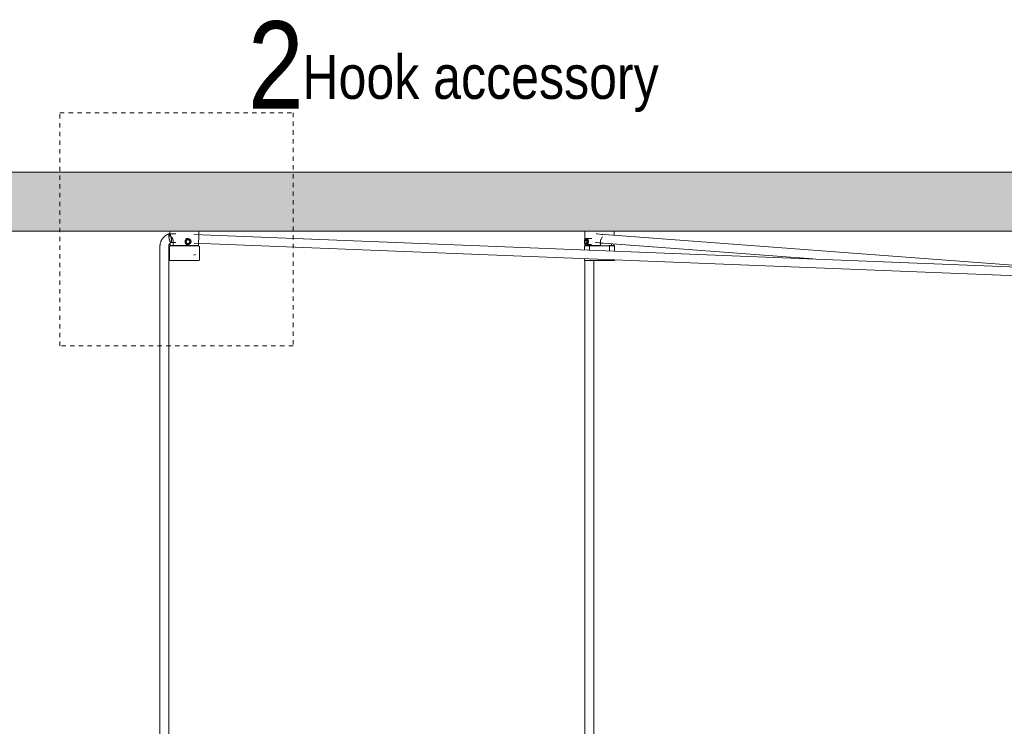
# Model space of a CAD drawing. Header units: millimetres. Extents: x 5395 to 9802, y 581 to 7363.
# Tile 4 of 12: x 5733 to 6409, y 1660 to 2145. Entities that reach past the tile are written whole.
import ezdxf

# ---------------------------------------------------------------- set-up
doc = ezdxf.new("R2010")
doc.units = ezdxf.units.MM
doc.linetypes.add('Dash', pattern=[6, 3, -3])
doc.layers.add('Lighthing Fixture Dim Grey Dash', color=7, linetype='Dash', lineweight=9, true_color=0xd2d2d2)
for name, color, linetype, lineweight in [('Luminarias', 7, 'Continuous', 20), ('Notas de texto', 7, 'Continuous', 9), ('Techos', 7, 'Continuous', 9)]:
    doc.layers.add(name, color=color, linetype=linetype, lineweight=lineweight)
doc.styles.add('Arial Narrow_1', font='ARIALN.TTF', dxfattribs={"height": 60})
doc.styles.add('Arial Narrow_2', font='ARIALN.TTF', dxfattribs={"height": 30})

# ---------------------------------------------------------------- blocks, each defined once
blk = doc.blocks.new('64255-124-5L - 64314-44-5L SAMBA Black_ribbon beige pendant lamp ø450-5L-802894-Alzado_PDF')
at = {"layer": 'Luminarias', "lineweight": 9}
for p, q in [((5836.31, 2000), (5836.31, 1996.26)), ((5836.56, 2000), (5836.62, 2000)), ((5836.62, 2000), (5856.02, 2000)), ((5856.32, 1996.26), (5856.32, 2000)), ((6121.14, 2000), (6121.14, 1990)), ((6141.15, 1997.19), (6141.15, 2000)), ((5837.43, 1998.21), (5836.14, 1998.21)), ((5848.95, 1994.8), (5847.23, 1994.8)), ((5847.5, 1993.28), (5847.48, 1993.28)), ((5847.5, 1993.28), (5848.95, 1994.36)), ((5848.05, 1991.52), (5847.5, 1993.28)), ((5849.99, 1993.28), (5848.74, 1994.21)), ((5848.95, 1994.36), (5850.4, 1993.28)), ((5849.44, 1991.52), (5849.99, 1993.28)), ((5850.4, 1993.28), (5849.84, 1991.52)), ((5850.4, 1993.28), (5849.99, 1993.28)), ((6495.75, 1972.23), (5852.86, 1997.7)), ((6121.05, 1993.28), (6121.78, 1994.36)), ((6121.33, 1991.52), (6121.05, 1993.28)), ((6121.05, 1993.28), (6122.5, 1993.28)), ((6125.82, 1994.8), (6121.78, 1994.8)), ((6121.78, 1994.36), (6122.51, 1993.28)), ((6122.51, 1993.28), (6122.23, 1991.52)), ((6122.51, 1993.28), (6123.52, 1993.28)), ((6444.49, 1974.26), (6131.37, 1997.95)), ((5829.58, 1989.48), (5829.58, 1983.84)), ((5835.58, 1983.84), (5835.58, 1989.48)), ((5836.03, 1989.27), (5836.03, 1979.77)), ((5836.52, 1990), (5836.52, 1991.11)), ((5838.66, 1990), (5836.52, 1990)), ((5837.14, 1992.21), (5837.43, 1992.21)), ((5837.43, 1992.21), (5840.51, 1992.15)), ((5838.66, 1992.66), (5838.66, 1990)), ((5856.12, 1990), (5838.66, 1990)), ((5838.78, 1989.77), (5838.73, 1989.77)), ((5839.11, 1989.77), (5838.78, 1989.77)), ((5838.84, 1989.77), (5839.05, 1989.77)), ((5840.02, 1989.77), (5840.02, 1990)), ((5842.16, 1990), (5842.16, 1989.76)), ((5847.02, 1991.92), (5847.48, 1991.91)), ((5847.23, 1990.8), (5848.95, 1990.8)), ((5847.55, 1991.82), (5847.64, 1991.52)), ((5847.64, 1991.52), (5847.84, 1991.52)), ((5848.74, 1989.77), (5848.01, 1989.77)), ((5848.95, 1991.52), (5848.05, 1991.52)), ((5849.84, 1991.52), (5848.95, 1991.52)), ((5849.84, 1991.52), (5849.65, 1991.52)), ((5851.7, 1989.77), (5851.03, 1989.77)), ((5852.61, 1989.76), (5852.61, 1990)), ((5853.01, 1991.69), (6495.51, 1966.24)), ((5856.12, 1990), (5856.12, 1992.66)), ((5856.61, 1979.77), (5856.61, 1989.27)), ((6120.85, 1989.27), (6120.85, 1987.08)), ((6131.75, 1990), (6121.14, 1990)), ((6121.21, 1989.94), (6121.21, 1989.64)), ((6121.78, 1991.52), (6121.33, 1991.52)), ((6122.13, 1991.52), (6121.78, 1991.52)), ((6121.78, 1990.8), (6125.75, 1990.8)), ((6124.21, 1990), (6124.21, 1986.95)), ((6124.36, 1989.77), (6124.31, 1989.77)), ((6129.98, 1989.77), (6129.98, 1990)), ((6130.92, 1991.96), (6277.46, 1980.88)), ((6131.01, 1989.77), (6132.39, 1989.77)), ((6134.06, 1989.77), (6131.05, 1989.77)), ((6131.75, 1990), (6131.75, 1992.66)), ((6132.3, 1990), (6131.75, 1990)), ((6132.3, 1989.77), (6132.3, 1990)), ((6138.92, 1989.77), (6136.09, 1989.77)), ((6137.58, 1990), (6137.58, 1989.73)), ((6139.35, 1990), (6137.58, 1990)), ((6138.07, 1986.4), (6138.07, 1990)), ((6139.35, 1991.33), (6139.35, 1990)), ((6141.05, 1990), (6139.35, 1990)), ((6141.15, 1990), (6141.15, 1991.25)), ((6141.43, 1986.27), (6141.43, 1989.27)), ((5829.58, 1983.84), (5829.58, 1378.51)), ((5835.58, 1382.5), (5835.58, 1983.84)), ((5836.28, 1979.77), (5836.34, 1979.77)), ((5836.34, 1979.77), (5856.3, 1979.77)), ((5852.74, 1983.38), (5854.09, 1983.84)), ((6120.85, 1981.08), (6120.85, 1979.77)), ((6120.85, 1979.77), (6136.18, 1979.77)), ((6121.21, 1979.77), (6121.21, 1182.5)), ((6127.21, 1182.5), (6127.21, 1979.77)), ((6136.18, 1979.77), (6141.43, 1979.77)), ((6141.43, 1979.77), (6141.43, 1980.26))]:
    blk.add_line(p, q, dxfattribs=at)
at = {"layer": 'Luminarias', "lineweight": 9, "flags": 128}
for points in [[(5836.09, 1998.2), (5835.75, 1998.1), (5835.41, 1997.98), (5835.08, 1997.85), (5834.75, 1997.7), (5834.43, 1997.55), (5834.12, 1997.38), (5833.81, 1997.19), (5833.51, 1997), (5833.22, 1996.79), (5832.94, 1996.57), (5832.66, 1996.34), (5832.4, 1996.1), (5832.14, 1995.84), (5831.9, 1995.58), (5831.67, 1995.31), (5831.44, 1995.03), (5831.23, 1994.74), (5831.03, 1994.44), (5830.85, 1994.14), (5830.67, 1993.83), (5830.51, 1993.51), (5830.36, 1993.18), (5830.22, 1992.85), (5830.1, 1992.52), (5829.98, 1992.18), (5829.89, 1991.83), (5829.8, 1991.49), (5829.73, 1991.14), (5829.67, 1990.78), (5829.63, 1990.43), (5829.6, 1990.07), (5829.58, 1989.71), (5829.58, 1989.48)], [(5840.54, 1998.16), (5839.27, 1998.2), (5837.43, 1998.21)], [(6128.79, 1998.13), (6129.57, 1998.1), (6132.48, 1997.74), (6133.47, 1997.56)], [(5835.58, 1989.48), (5835.58, 1989.61), (5835.59, 1989.73), (5835.6, 1989.86), (5835.62, 1989.98), (5835.64, 1990.11), (5835.67, 1990.23), (5835.7, 1990.35), (5835.74, 1990.47), (5835.78, 1990.58), (5835.82, 1990.7), (5835.87, 1990.81), (5835.92, 1990.92), (5835.98, 1991.03), (5836.04, 1991.13), (5836.1, 1991.24), (5836.17, 1991.34), (5836.25, 1991.43), (5836.32, 1991.52), (5836.4, 1991.61), (5836.48, 1991.7), (5836.57, 1991.78), (5836.65, 1991.86), (5836.74, 1991.93), (5836.84, 1992), (5836.93, 1992.07), (5837.03, 1992.13), (5837.13, 1992.18), (5837.22, 1992.23)], [(5836.03, 1989.27), (5836.03, 1989.29), (5836.03, 1989.31), (5836.03, 1989.33), (5836.03, 1989.35), (5836.04, 1989.37), (5836.04, 1989.39), (5836.04, 1989.41), (5836.05, 1989.43), (5836.06, 1989.45), (5836.06, 1989.47), (5836.07, 1989.48), (5836.08, 1989.5), (5836.09, 1989.52), (5836.1, 1989.54), (5836.11, 1989.55), (5836.12, 1989.57), (5836.14, 1989.59), (5836.15, 1989.6), (5836.16, 1989.62), (5836.18, 1989.63), (5836.19, 1989.65), (5836.21, 1989.66), (5836.22, 1989.67), (5836.24, 1989.68), (5836.26, 1989.69), (5836.27, 1989.7), (5836.29, 1989.71), (5836.31, 1989.72), (5836.33, 1989.73), (5836.35, 1989.74), (5836.37, 1989.75), (5836.39, 1989.75), (5836.4, 1989.76), (5836.42, 1989.76), (5836.44, 1989.77), (5836.46, 1989.77), (5836.48, 1989.77), (5836.5, 1989.77), (5836.52, 1989.77), (5836.53, 1989.77)], [(5836.83, 1989.77), (5836.74, 1989.77), (5836.67, 1989.77), (5836.61, 1989.77), (5836.57, 1989.77), (5836.54, 1989.77), (5836.53, 1989.77)], [(5836.53, 1989.77), (5836.54, 1989.77), (5836.56, 1989.77), (5836.6, 1989.77), (5836.65, 1989.77), (5836.72, 1989.77), (5836.81, 1989.77), (5836.91, 1989.77), (5837.03, 1989.77), (5837.16, 1989.77), (5837.3, 1989.77), (5837.46, 1989.77), (5837.64, 1989.77), (5837.82, 1989.77), (5838.02, 1989.77), (5838.24, 1989.77), (5838.47, 1989.77), (5838.71, 1989.77), (5838.96, 1989.77), (5839.22, 1989.77)], [(5856.11, 1989.77), (5856.1, 1989.77), (5856.07, 1989.77), (5856.04, 1989.77), (5855.98, 1989.77), (5855.91, 1989.77), (5855.83, 1989.77), (5855.72, 1989.77), (5855.61, 1989.77), (5855.48, 1989.77), (5855.33, 1989.77), (5855.17, 1989.77), (5855, 1989.77), (5854.81, 1989.77), (5854.61, 1989.77), (5854.4, 1989.77), (5854.17, 1989.77), (5853.93, 1989.77), (5853.68, 1989.77), (5853.41, 1989.77), (5853.14, 1989.77), (5852.85, 1989.77), (5852.55, 1989.77), (5852.25, 1989.77), (5851.93, 1989.77), (5851.61, 1989.77), (5851.27, 1989.77), (5850.93, 1989.77), (5850.58, 1989.77), (5850.23, 1989.77), (5849.86, 1989.77), (5849.5, 1989.77), (5849.12, 1989.77), (5848.75, 1989.77), (5848.37, 1989.77), (5847.98, 1989.77), (5847.59, 1989.77), (5847.21, 1989.77), (5846.81, 1989.77), (5846.42, 1989.77), (5846.03, 1989.77), (5845.64, 1989.77), (5845.25, 1989.77), (5844.86, 1989.77), (5844.48, 1989.77), (5844.09, 1989.77), (5843.71, 1989.77), (5843.34, 1989.77), (5842.97, 1989.77), (5842.6, 1989.77), (5842.24, 1989.77), (5841.89, 1989.77), (5841.55, 1989.77), (5841.21, 1989.77), (5840.88, 1989.77), (5840.56, 1989.77), (5840.25, 1989.77), (5839.94, 1989.77), (5839.65, 1989.77), (5839.37, 1989.77), (5839.1, 1989.77), (5838.84, 1989.77), (5838.59, 1989.77), (5838.36, 1989.77), (5838.14, 1989.77), (5837.93, 1989.77), (5837.74, 1989.77), (5837.55, 1989.77), (5837.39, 1989.77), (5837.23, 1989.77), (5837.1, 1989.77), (5836.97, 1989.77), (5836.86, 1989.77), (5836.83, 1989.77)], [(5854.5, 1989.77), (5854.71, 1989.77), (5854.9, 1989.77), (5855.08, 1989.77), (5855.25, 1989.77), (5855.4, 1989.77), (5855.54, 1989.77), (5855.66, 1989.77), (5855.77, 1989.77), (5855.81, 1989.77)], [(5855.81, 1989.77), (5855.9, 1989.77), (5855.97, 1989.77), (5856.03, 1989.77), (5856.07, 1989.77), (5856.1, 1989.77), (5856.11, 1989.77)], [(5856.11, 1989.77), (5856.13, 1989.77), (5856.15, 1989.77), (5856.17, 1989.77), (5856.19, 1989.77), (5856.21, 1989.76), (5856.23, 1989.76), (5856.25, 1989.75), (5856.26, 1989.75), (5856.28, 1989.74), (5856.3, 1989.73), (5856.32, 1989.73), (5856.34, 1989.72), (5856.36, 1989.71), (5856.37, 1989.7), (5856.39, 1989.69), (5856.41, 1989.67), (5856.42, 1989.66), (5856.44, 1989.65), (5856.45, 1989.64), (5856.47, 1989.62), (5856.48, 1989.61), (5856.5, 1989.59), (5856.51, 1989.58), (5856.52, 1989.56), (5856.53, 1989.54), (5856.54, 1989.52), (5856.55, 1989.51), (5856.56, 1989.49), (5856.57, 1989.47), (5856.58, 1989.45), (5856.58, 1989.43), (5856.59, 1989.41), (5856.6, 1989.39), (5856.6, 1989.38), (5856.6, 1989.36), (5856.61, 1989.34), (5856.61, 1989.32), (5856.61, 1989.3), (5856.61, 1989.27), (5856.61, 1989.27)], [(6120.85, 1989.27), (6120.85, 1989.29), (6120.85, 1989.31), (6120.85, 1989.33), (6120.86, 1989.35), (6120.86, 1989.37), (6120.86, 1989.39), (6120.87, 1989.41), (6120.87, 1989.43), (6120.88, 1989.45), (6120.89, 1989.47), (6120.9, 1989.48), (6120.91, 1989.5), (6120.92, 1989.52), (6120.93, 1989.54), (6120.94, 1989.55), (6120.95, 1989.57), (6120.96, 1989.59), (6120.97, 1989.6), (6120.99, 1989.62), (6121, 1989.63), (6121.02, 1989.65), (6121.03, 1989.66), (6121.05, 1989.67), (6121.06, 1989.68), (6121.08, 1989.69), (6121.1, 1989.7), (6121.12, 1989.71), (6121.13, 1989.72), (6121.15, 1989.73), (6121.17, 1989.74), (6121.19, 1989.75), (6121.21, 1989.75), (6121.23, 1989.76), (6121.25, 1989.76), (6121.27, 1989.77), (6121.29, 1989.77), (6121.31, 1989.77), (6121.33, 1989.77), (6121.35, 1989.77), (6121.35, 1989.77)], [(6135.93, 1989.77), (6135.59, 1989.77), (6135.24, 1989.77), (6134.88, 1989.77), (6134.51, 1989.77), (6134.14, 1989.77), (6133.77, 1989.77), (6133.39, 1989.77), (6133, 1989.77), (6132.62, 1989.77), (6132.23, 1989.77), (6131.84, 1989.77), (6131.45, 1989.77), (6131.06, 1989.77), (6130.67, 1989.77), (6130.28, 1989.77), (6129.89, 1989.77), (6129.5, 1989.77), (6129.12, 1989.77), (6128.73, 1989.77), (6128.36, 1989.77), (6127.98, 1989.77), (6127.62, 1989.77), (6127.25, 1989.77), (6126.9, 1989.77), (6126.55, 1989.77), (6126.21, 1989.77), (6125.87, 1989.77), (6125.55, 1989.77), (6125.23, 1989.77), (6124.92, 1989.77), (6124.63, 1989.77), (6124.34, 1989.77), (6124.06, 1989.77), (6123.8, 1989.77), (6123.54, 1989.77), (6123.3, 1989.77), (6123.08, 1989.77), (6122.86, 1989.77), (6122.66, 1989.77), (6122.47, 1989.77), (6122.3, 1989.77), (6122.14, 1989.77), (6121.99, 1989.77), (6121.86, 1989.77), (6121.74, 1989.77), (6121.64, 1989.77), (6121.55, 1989.77), (6121.48, 1989.77), (6121.43, 1989.77), (6121.39, 1989.77), (6121.36, 1989.77), (6121.35, 1989.77)], [(6121.35, 1989.77), (6121.36, 1989.77), (6121.39, 1989.77), (6121.42, 1989.77), (6121.48, 1989.77), (6121.55, 1989.77), (6121.63, 1989.77), (6121.74, 1989.77), (6121.85, 1989.77), (6121.98, 1989.77), (6122.13, 1989.77), (6122.29, 1989.77), (6122.46, 1989.77), (6122.65, 1989.77), (6122.85, 1989.77), (6123.06, 1989.77), (6123.29, 1989.77), (6123.53, 1989.77), (6123.78, 1989.77), (6124.05, 1989.77), (6124.32, 1989.77)], [(6128.43, 1992.14), (6129.08, 1992.12), (6131.51, 1991.82), (6132.34, 1991.67)], [(6131.02, 1989.77), (6131.23, 1989.77), (6131.62, 1989.77), (6132.01, 1989.77), (6132.4, 1989.77), (6132.78, 1989.77)], [(6140.93, 1989.77), (6140.92, 1989.77), (6140.9, 1989.77), (6140.86, 1989.77), (6140.81, 1989.77), (6140.74, 1989.77), (6140.65, 1989.77), (6140.55, 1989.77), (6140.43, 1989.77), (6140.3, 1989.77), (6140.16, 1989.77), (6140, 1989.77), (6139.82, 1989.77), (6139.64, 1989.77), (6139.44, 1989.77), (6139.22, 1989.77), (6138.99, 1989.77), (6138.75, 1989.77), (6138.5, 1989.77), (6138.24, 1989.77), (6137.96, 1989.77), (6137.68, 1989.77), (6137.38, 1989.77), (6137.07, 1989.77), (6136.76, 1989.77), (6136.43, 1989.77), (6136.1, 1989.77), (6135.93, 1989.77)], [(6137.95, 1989.77), (6138.22, 1989.77), (6138.49, 1989.77), (6138.74, 1989.77)], [(6138.98, 1989.77), (6139.21, 1989.77), (6139.42, 1989.77), (6139.63, 1989.77), (6139.81, 1989.77), (6139.99, 1989.77), (6140.15, 1989.77), (6140.29, 1989.77), (6140.43, 1989.77), (6140.54, 1989.77), (6140.64, 1989.77), (6140.73, 1989.77), (6140.8, 1989.77), (6140.86, 1989.77), (6140.9, 1989.77), (6140.92, 1989.77), (6140.93, 1989.77)], [(6140.93, 1989.77), (6140.95, 1989.77), (6140.97, 1989.77), (6140.99, 1989.77), (6141.01, 1989.77), (6141.03, 1989.76), (6141.05, 1989.76), (6141.07, 1989.75), (6141.09, 1989.75), (6141.11, 1989.74), (6141.13, 1989.73), (6141.15, 1989.73), (6141.16, 1989.72), (6141.18, 1989.71), (6141.2, 1989.7), (6141.22, 1989.69), (6141.23, 1989.67), (6141.25, 1989.66), (6141.26, 1989.65), (6141.28, 1989.64), (6141.29, 1989.62), (6141.31, 1989.61), (6141.32, 1989.59), (6141.33, 1989.58), (6141.34, 1989.56), (6141.35, 1989.54), (6141.37, 1989.52), (6141.38, 1989.51), (6141.38, 1989.49), (6141.39, 1989.47), (6141.4, 1989.45), (6141.41, 1989.43), (6141.41, 1989.41), (6141.42, 1989.39), (6141.42, 1989.38), (6141.43, 1989.36), (6141.43, 1989.34), (6141.43, 1989.32), (6141.43, 1989.3), (6141.43, 1989.27), (6141.43, 1989.27)]]:
    blk.add_lwpolyline(points, dxfattribs=at)
at = {"layer": 'Luminarias', "lineweight": 9}
for centre, major_axis, ratio, start_param, end_param in [((5848.95, 1992.8), (0, 2), 0.969506, 0, 3.141593), ((5848.95, 1992.8), (0, 2), 0.969506, 3.141593, 6.283185), ((6121.78, 1992.8), (0, 2), 0.489462, 0, 3.141593), ((6121.78, 1992.8), (0, 2), 0.489462, 3.141593, 6.283185), ((6132.9, 1994.62), (0.57, 2.95), 0.868205, 2.898779, 3.306641), ((6132.9, 1994.62), (0.57, 2.95), 0.868205, 3.306641, 3.568441)]:
    blk.add_ellipse(centre, major_axis=major_axis, ratio=ratio, start_param=start_param, end_param=end_param, dxfattribs=at)
for points, knots in [([(5836.14, 1998.21), (5836.01, 1998.21), (5835.79, 1997.92), (5835.68, 1996.89), (5835.76, 1995.73), (5835.9, 1994.85), (5836.06, 1994.18), (5836.2, 1993.7), (5836.35, 1993.28), (5836.52, 1992.91), (5836.68, 1992.61), (5836.9, 1992.31), (5837.05, 1992.21), (5837.14, 1992.21)], [-1, -1, -1, -1, -0.833333, -0.666667, -0.555556, -0.444444, -0.388889, -0.333333, -0.277778, -0.222222, -0.166667, -0.111111, 0, 0, 0, 0]), ([(5836.14, 1998.21), (5836.23, 1998.21), (5836.42, 1998.08), (5836.71, 1997.55), (5837, 1996.73), (5837.2, 1995.86), (5837.34, 1995.07), (5837.42, 1994.42), (5837.47, 1993.92), (5837.48, 1993.54), (5837.48, 1993.28), (5837.48, 1993.05), (5837.45, 1992.76), (5837.41, 1992.54), (5837.37, 1992.43), (5837.35, 1992.4)], [0, 0, 0, 0, 0.1111111, 0.2222222, 0.3333333, 0.4444444, 0.5138889, 0.5833333, 0.6527778, 0.6875, 0.7222222, 0.7569444, 0.7916667, 0.8611111, 0.8888889, 0.8888889, 0.8888889, 0.8888889]), ([(5837.86, 1995.72), (5837.92, 1995.61), (5838.07, 1995.32), (5838.25, 1994.89), (5838.39, 1994.46), (5838.49, 1994.11), (5838.56, 1993.76), (5838.63, 1993.28), (5838.66, 1992.91), (5838.66, 1992.66)], [0.5052802, 0.5052802, 0.5052802, 0.5052802, 0.5714286, 0.6785714, 0.7321429, 0.7857143, 0.8392857, 0.8928571, 1, 1, 1, 1]), ([(5846.78, 1992.8), (5846.78, 1992.92), (5846.8, 1993.16), (5846.89, 1993.49), (5847.05, 1993.81), (5847.25, 1994.09), (5847.5, 1994.34), (5847.78, 1994.54), (5848.1, 1994.69), (5848.46, 1994.79), (5848.78, 1994.81), (5849.07, 1994.78), (5849.34, 1994.72), (5849.67, 1994.59), (5850.01, 1994.34), (5850.29, 1994.03), (5850.53, 1993.6), (5850.62, 1993.28), (5850.64, 1993.08)], [0, 0, 0, 0, 0.0555556, 0.1111111, 0.1666667, 0.2222222, 0.2777778, 0.3333333, 0.3888889, 0.4444444, 0.5138889, 0.5486111, 0.5833333, 0.6527778, 0.7222222, 0.7916667, 0.8611111, 0.9570063, 0.9570063, 0.9570063, 0.9570063]), ([(5856.12, 1992.66), (5856.12, 1993), (5856.13, 1993.65), (5856.22, 1994.89), (5856.3, 1995.66), (5856.32, 1996.06)], [0, 0, 0, 0, 0.1428571, 0.2857143, 0.5714286, 0.5714286, 0.5714286, 0.5714286]), ([(6122.46, 1994.8), (6122.5, 1994.8), (6122.57, 1994.78), (6122.72, 1994.72), (6122.91, 1994.59), (6123.12, 1994.34), (6123.31, 1994.03), (6123.51, 1993.52), (6123.57, 1993.1), (6123.57, 1992.8)], [0.5138889, 0.5138889, 0.5138889, 0.5138889, 0.5486111, 0.5833333, 0.6527778, 0.7222222, 0.7916667, 0.8611111, 1, 1, 1, 1]), ([(6131.75, 1992.66), (6131.75, 1993), (6131.83, 1993.65), (6132.32, 1994.89), (6132.97, 1995.66), (6133.48, 1996.06)], [0, 0, 0, 0, 0.1428571, 0.2857143, 0.5714286, 0.5714286, 0.5714286, 0.5714286]), ([(5850.63, 1992.45), (5850.61, 1992.33), (5850.56, 1992.11), (5850.42, 1991.8), (5850.23, 1991.51), (5850, 1991.26), (5849.73, 1991.06), (5849.43, 1990.91), (5849.08, 1990.81), (5848.75, 1990.79), (5848.47, 1990.82), (5848.2, 1990.88), (5847.85, 1991.02), (5847.49, 1991.26), (5847.19, 1991.57), (5846.88, 1992.08), (5846.78, 1992.5), (5846.78, 1992.8)], [0.0555556, 0.0555556, 0.0555556, 0.0555556, 0.1111111, 0.1666667, 0.2222222, 0.2777778, 0.3333333, 0.3888889, 0.4444444, 0.5138889, 0.5486111, 0.5833333, 0.6527778, 0.7222222, 0.7916667, 0.8611111, 1, 1, 1, 1]), ([(6123.57, 1992.8), (6123.57, 1992.68), (6123.56, 1992.44), (6123.5, 1992.11), (6123.4, 1991.8), (6123.28, 1991.51), (6123.12, 1991.26), (6122.95, 1991.06), (6122.77, 1990.91), (6122.58, 1990.81), (6122.45, 1990.8), (6122.38, 1990.8)], [0, 0, 0, 0, 0.0555556, 0.1111111, 0.1666667, 0.2222222, 0.2777778, 0.3333333, 0.3888889, 0.4444444, 0.5138889, 0.5138889, 0.5138889, 0.5138889])]:
    blk.add_open_spline(points, degree=3, knots=knots, dxfattribs=at)
for points in [[(5837.65, 1996.06), (5837.72, 1995.96), (5837.79, 1995.85), (5837.86, 1995.73)], [(5856.32, 1996.06), (5856.32, 1996.13), (5856.32, 1996.2), (5856.32, 1996.26)]]:
    blk.add_open_spline(points, degree=3, dxfattribs=at)

msp = doc.modelspace()

# ---------------------------------------------------------------- hatches: boundary and pattern name
at = {"layer": 'Techos', "true_color": 0xe8e8e8}
msp.add_hatch(color=254, dxfattribs=at).paths.add_polyline_path([(6593.76, 2000), (7089.04, 2000), (7794.95, 2000), (7794.95, 2040.5), (5394.95, 2040.5), (5394.95, 2000), (6593.59, 2000)])

# ---------------------------------------------------------------- linework, layer by layer
at = {"layer": 'Lighthing Fixture Dim Grey Dash'}
for p, q in [((5760.93, 2081.16), (5920.93, 2081.16)), ((5760.93, 1921.16), (5760.93, 2081.16)), ((5920.93, 2081.16), (5920.93, 1921.16)), ((5920.93, 1921.16), (5760.93, 1921.16))]:
    msp.add_line(p, q, dxfattribs=at)
at = {"layer": 'Techos'}
for p, q in [((5394.95, 2040.5), (7794.95, 2040.5)), ((5836.62, 2000), (5394.95, 2000)), ((6584.11, 2000), (5856.02, 2000))]:
    msp.add_line(p, q, dxfattribs=at)

# ---------------------------------------------------------------- block references
at = {"layer": 'Luminarias', "lineweight": 9}
msp.add_blockref('64255-124-5L - 64314-44-5L SAMBA Black_ribbon beige pendant lamp ø450-5L-802894-Alzado_PDF', (0, 0), dxfattribs=at)

# ---------------------------------------------------------------- texts
at = {"layer": 'Notas de texto', "insert": (5889.96, 2144.02), "char_height": 60, "width": 46.8987, "attachment_point": 1, "style": 'Arial Narrow_1'}
msp.add_mtext('2', dxfattribs=at)
at = {"layer": 'Notas de texto', "color": 251, "true_color": 0x5b5b5b, "insert": (5927.31, 2120.74), "char_height": 30, "width": 306.6455, "attachment_point": 1, "style": 'Arial Narrow_2'}
msp.add_mtext('Hook accessory', dxfattribs=at)

doc.saveas('drawing.dxf')
